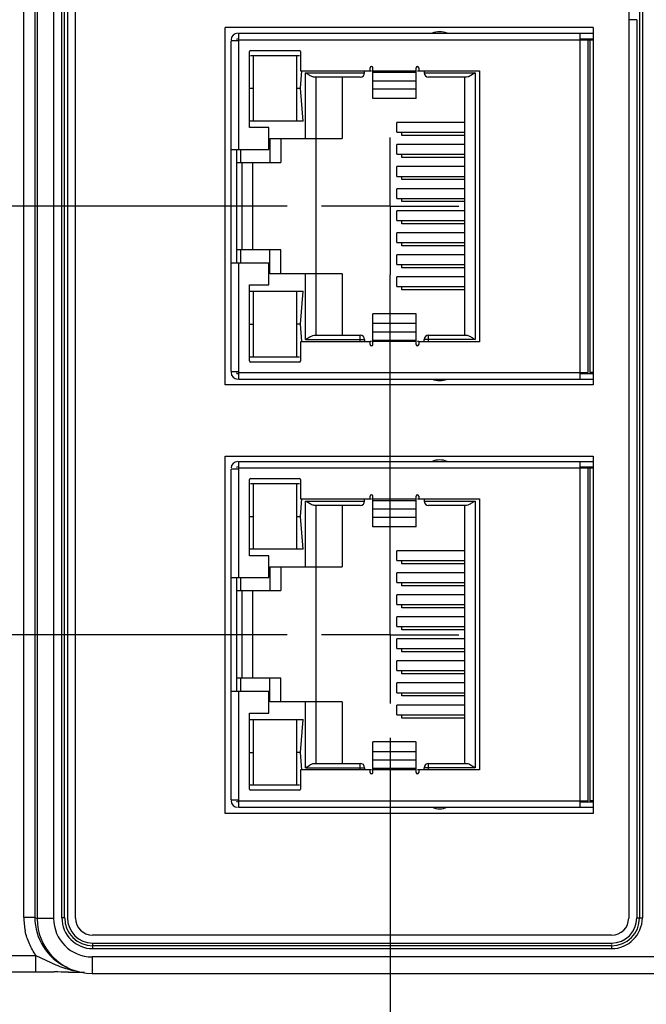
# Model space of a CAD drawing. Header units: inches. Extents: x 0 to 34, y 0 to 22.
# Tile 17 of 68: x 9 to 10.2, y 14.7 to 16.5. Entities that reach past the tile are written whole.
import ezdxf

# ---------------------------------------------------------------- set-up
doc = ezdxf.new("R2010")
doc.units = ezdxf.units.IN
doc.header["$LTSCALE"] = 1.87
doc.header["$MEASUREMENT"] = 0
doc.linetypes.add('CENTER', pattern=[0.6, 0.375, -0.075, 0.075, -0.075])
doc.layers.get('0').update_dxf_attribs({"linetype": 'CONTINUOUS'})
doc.layers.add('DEFAULT_1', color=7, linetype='CENTER')
doc.layers.add('DIMENSIONS', color=7, linetype='CONTINUOUS')
doc.styles.get("Standard").update_dxf_attribs({"font": 'txt', "width": 0.8})
doc.dimstyles.new('DIMSTYLE_1', dxfattribs={"dimtxt": 0.125, "dimasz": 0.18, "dimexe": 0.18, "dimexo": 0.0625, "dimgap": 0.09, "dimtad": 0, "dimtih": 1, "dimtoh": 1, "dimzin": 4, "dimdsep": 46, "dimtxsty": 'STANDARD', "dimblk": '_FILLED', "dimblk1": '_FILLED', "dimblk2": '_FILLED', "dimcen": 0.09, "dimadec": 0, "dimazin": 0, "dimtp": 0.01, "dimtm": 0.01, "dimtfac": 1, "dimtofl": 0, "dimtmove": 0, "dimatfit": 3, "dimldrblk": '_FILLED', "dimfxl": 1, "dimtolj": 1, "dimtzin": 4, "dimarcsym": 0})

# ---------------------------------------------------------------- blocks, each defined once
blk = doc.blocks.new('*D15')
at = {"layer": 'DIMENSIONS', "color": 2, "linetype": 'CONTINUOUS'}
for p, q in [((6.8624, 15.3956), (6.5036, 15.0994)), ((9.4977, 15.3956), (6.8624, 15.3956)), ((6.5036, 15.0994), (5.3248, 15.0994))]:
    blk.add_line(p, q, dxfattribs=at)
at = {"layer": 'DIMENSIONS', "color": 2, "linetype": 'CONTINUOUS', "insert": (5.2623, 15.1619), "char_height": 0.125, "width": 1.025, "attachment_point": 3, "line_spacing_factor": 0.9}
blk.add_mtext('.61{\\Ftxt.shx;\\W1.000000;\\H0.125000; }[15.6]', dxfattribs=at)
blk = doc.blocks.new('_FILLED')
at = {"color": 0, "linetype": 'BYBLOCK'}
blk.add_solid([(0, 0), (-1, 0.1736), (-1, -0.1736)], dxfattribs=at)
blk = doc.blocks.new('*D16')
at = {"layer": 'DIMENSIONS', "color": 2, "linetype": 'CONTINUOUS'}
for p, q in [((6.8272, 16.1766), (6.5247, 16.0071)), ((9.4977, 16.1766), (6.8272, 16.1766)), ((6.5247, 16.0071), (5.3248, 16.0071))]:
    blk.add_line(p, q, dxfattribs=at)
at = {"layer": 'DIMENSIONS', "color": 2, "linetype": 'CONTINUOUS', "insert": (5.2623, 16.0696), "char_height": 0.125, "width": 1.125, "attachment_point": 3, "line_spacing_factor": 0.9}
blk.add_mtext('1.40{\\Ftxt.shx;\\W1.000000;\\H0.125000; }[35.4]', dxfattribs=at)
blk = doc.blocks.new('*D19')
at = {"layer": 'DIMENSIONS', "color": 2, "linetype": 'CONTINUOUS'}
blk.add_line((9.3187, 17.0056), (5.3248, 17.0056), dxfattribs=at)
at = {"layer": 'DIMENSIONS', "color": 2, "linetype": 'CONTINUOUS', "insert": (5.2623, 17.0681), "char_height": 0.125, "width": 1.125, "attachment_point": 3, "line_spacing_factor": 0.9}
blk.add_mtext('2.22{\\Ftxt.shx;\\W1.000000;\\H0.125000; }[56.5]', dxfattribs=at)
blk = doc.blocks.new('*D21')
at = {"layer": 'DIMENSIONS', "color": 2, "linetype": 'CONTINUOUS'}
blk.add_line((10.1887, 18.0266), (5.3248, 18.0266), dxfattribs=at)
at = {"layer": 'DIMENSIONS', "color": 2, "linetype": 'CONTINUOUS', "insert": (5.2623, 18.0891), "char_height": 0.125, "width": 1.125, "attachment_point": 3, "line_spacing_factor": 0.9}
blk.add_mtext('3.25{\\Ftxt.shx;\\W1.000000;\\H0.125000; }[82.4]', dxfattribs=at)
blk = doc.blocks.new('*D35')
at = {"layer": 'DIMENSIONS', "color": 2, "linetype": 'CONTINUOUS'}
blk.add_line((9.6853, 15.208), (9.6853, 14.0749), dxfattribs=at)
at = {"layer": 'DIMENSIONS', "color": 2, "linetype": 'CONTINUOUS', "insert": (9.6228, 14.0124), "char_height": 0.125, "width": 1.125, "attachment_point": 3, "rotation": 90, "line_spacing_factor": 0.9}
blk.add_mtext('3.67{\\Ftxt.shx;\\W1.000000;\\H0.125000; }[93.3]', dxfattribs=at)
blk = doc.blocks.new('*D36')
at = {"layer": 'DIMENSIONS', "color": 2, "linetype": 'CONTINUOUS'}
blk.add_line((10.2943, 14.97), (10.2943, 14.0749), dxfattribs=at)
at = {"layer": 'DIMENSIONS', "color": 2, "linetype": 'CONTINUOUS', "insert": (10.2318, 14.0124), "char_height": 0.125, "width": 1.225, "attachment_point": 3, "rotation": 90, "line_spacing_factor": 0.9}
blk.add_mtext('4.28{\\Ftxt.shx;\\W1.000000;\\H0.125000; }[108.8]', dxfattribs=at)
blk = doc.blocks.new('*D37')
at = {"layer": 'DIMENSIONS', "color": 2, "linetype": 'CONTINUOUS'}
blk.add_line((10.8083, 14.968), (10.8083, 14.0749), dxfattribs=at)
at = {"layer": 'DIMENSIONS', "color": 2, "linetype": 'CONTINUOUS', "insert": (10.7458, 14.0124), "char_height": 0.125, "width": 1.225, "attachment_point": 3, "rotation": 90, "line_spacing_factor": 0.9}
blk.add_mtext('4.80{\\Ftxt.shx;\\W1.000000;\\H0.125000; }[121.8]', dxfattribs=at)
blk = doc.blocks.new('*D41')
at = {"layer": 'DIMENSIONS', "color": 2, "linetype": 'CONTINUOUS'}
blk.add_line((11.4433, 14.753), (11.4433, 14.0749), dxfattribs=at)
at = {"layer": 'DIMENSIONS', "color": 2, "linetype": 'CONTINUOUS', "insert": (11.3808, 14.0124), "char_height": 0.125, "width": 1.225, "attachment_point": 3, "rotation": 90, "line_spacing_factor": 0.9}
blk.add_mtext('5.43{\\Ftxt.shx;\\W1.000000;\\H0.125000; }[137.9]', dxfattribs=at)
blk = doc.blocks.new('*D42')
at = {"layer": 'DIMENSIONS', "color": 2, "linetype": 'CONTINUOUS'}
blk.add_line((16.2493, 15.239), (16.2493, 14.0749), dxfattribs=at)
at = {"layer": 'DIMENSIONS', "color": 2, "linetype": 'CONTINUOUS', "insert": (16.1868, 14.0124), "char_height": 0.125, "width": 1.125, "attachment_point": 3, "rotation": 90, "line_spacing_factor": 0.9}
blk.add_mtext('10.24{\\Ftxt.shx;\\W1.000000;\\H0.125000; }[260]', dxfattribs=at)
blk = doc.blocks.new('*D43')
at = {"layer": 'DIMENSIONS', "color": 2, "linetype": 'CONTINUOUS'}
blk.add_line((19.0763, 15.455), (19.0763, 14.0749), dxfattribs=at)
at = {"layer": 'DIMENSIONS', "color": 2, "linetype": 'CONTINUOUS', "insert": (19.0138, 14.0124), "char_height": 0.125, "width": 1.325, "attachment_point": 3, "rotation": 90, "line_spacing_factor": 0.9}
blk.add_mtext('13.06{\\Ftxt.shx;\\W1.000000;\\H0.125000; }[331.8]', dxfattribs=at)
blk = doc.blocks.new('*D44')
at = {"layer": 'DIMENSIONS', "color": 2, "linetype": 'CONTINUOUS'}
blk.add_line((20.1763, 15.455), (20.1763, 14.0749), dxfattribs=at)
at = {"layer": 'DIMENSIONS', "color": 2, "linetype": 'CONTINUOUS', "insert": (20.1138, 14.0124), "char_height": 0.125, "width": 1.325, "attachment_point": 3, "rotation": 90, "line_spacing_factor": 0.9}
blk.add_mtext('14.16{\\Ftxt.shx;\\W1.000000;\\H0.125000; }[359.8]', dxfattribs=at)
blk = doc.blocks.new('*D45')
at = {"layer": 'DIMENSIONS', "color": 2, "linetype": 'CONTINUOUS'}
blk.add_line((21.9073, 14.8083), (21.9073, 14.0749), dxfattribs=at)
at = {"layer": 'DIMENSIONS', "color": 2, "linetype": 'CONTINUOUS', "insert": (21.8448, 14.0124), "char_height": 0.125, "width": 1.325, "attachment_point": 3, "rotation": 90, "line_spacing_factor": 0.9}
blk.add_mtext('15.90{\\Ftxt.shx;\\W1.000000;\\H0.125000; }[403.7]', dxfattribs=at)

msp = doc.modelspace()

# ---------------------------------------------------------------- linework, layer by layer
at = {"color": 7, "linetype": 'CONTINUOUS'}
for p, q in [((9.0178, 14.8811), (9.0178, 18.112)), ((9.0378, 18.112), (9.0378, 14.8811)), ((9.0421, 18.1142), (9.0421, 14.879)), ((9.0721, 18.1142), (9.0721, 14.879)), ((9.0871, 14.8802), (9.0871, 18.113)), ((9.0921, 14.8802), (9.0921, 18.113)), ((9.0973, 18.113), (9.0973, 14.8802)), ((9.1121, 14.8796), (9.1121, 18.1136)), ((10.1201, 18.1136), (10.1201, 14.8796)), ((10.1401, 18.113), (10.1401, 14.8802)), ((10.1451, 18.113), (10.1451, 14.8802)), ((9.3846, 15.8511), (9.3846, 16.5021)), ((10.0556, 16.5021), (9.3846, 16.5021)), ((10.0556, 16.5021), (10.0556, 15.8511)), ((10.1349, 16.5163), (10.1201, 16.5163)), ((10.1349, 16.5163), (10.1349, 14.8802)), ((9.4093, 16.4916), (9.4093, 16.2799)), ((9.4093, 16.4916), (10.0556, 16.4916)), ((10.0318, 15.8616), (10.0318, 16.4916)), ((9.3955, 15.8754), (9.3955, 16.4778)), ((9.4093, 16.4778), (9.3955, 16.4778)), ((9.4093, 16.4797), (10.0556, 16.4797)), ((10.0318, 16.4817), (10.0556, 16.4817)), ((10.0455, 16.4797), (10.0455, 15.8734)), ((10.0495, 16.4797), (10.0495, 15.8734)), ((9.429, 16.3199), (9.429, 16.4585)), ((9.431, 16.4605), (9.52, 16.4605)), ((9.431, 16.4514), (9.52, 16.4514)), ((9.4361, 16.3317), (9.4361, 16.4514)), ((9.5148, 16.4514), (9.5148, 16.3317)), ((9.5219, 16.4585), (9.5219, 16.4234)), ((9.5218, 16.3916), (9.5244, 16.4232)), ((9.5219, 16.4234), (9.6489, 16.4234)), ((9.531, 16.2996), (9.531, 16.4195)), ((9.531, 16.4195), (9.6389, 16.4195)), ((9.5351, 16.4169), (9.531, 16.4195)), ((9.6389, 16.4195), (9.6389, 16.4233)), ((9.6489, 16.4234), (9.6489, 16.4285)), ((9.6514, 16.4227), (9.6489, 16.4227)), ((9.6538, 16.3725), (9.6538, 16.4285)), ((9.6538, 16.4233), (9.7326, 16.4233)), ((9.6538, 16.4206), (9.7326, 16.4206)), ((9.7326, 16.3725), (9.7326, 16.4285)), ((9.7375, 16.4227), (9.735, 16.4227)), ((9.7375, 16.4285), (9.7375, 16.4234)), ((9.7375, 16.4234), (9.8483, 16.4234)), ((9.7475, 16.4233), (9.7475, 16.4195)), ((9.7475, 16.4195), (9.8404, 16.4195)), ((9.8268, 16.412), (9.8247, 16.4116)), ((9.8404, 16.4195), (9.8326, 16.4147)), ((9.8404, 16.4195), (9.8404, 15.9337)), ((9.8483, 16.4234), (9.8483, 15.9297)), ((9.631, 16.4116), (9.5467, 16.4116)), ((9.5507, 15.9416), (9.5507, 16.4116)), ((9.5979, 16.4116), (9.5979, 16.2996)), ((9.6538, 16.4052), (9.7326, 16.4052)), ((9.8247, 16.4116), (9.7554, 16.4116)), ((9.8207, 16.4116), (9.8207, 15.9416)), ((9.4292, 16.3916), (9.4361, 16.3916)), ((9.5148, 16.3916), (9.5218, 16.3916)), ((9.5267, 16.3317), (9.5218, 16.3916)), ((9.6538, 16.3903), (9.7326, 16.3903)), ((9.7326, 16.3725), (9.6538, 16.3725)), ((9.5267, 16.3317), (9.429, 16.3317)), ((9.6978, 16.3112), (9.6978, 16.329)), ((9.8207, 16.329), (9.6978, 16.329)), ((9.4644, 16.3199), (9.429, 16.3199)), ((9.4644, 16.2799), (9.4644, 16.3199)), ((9.6978, 16.3112), (9.8207, 16.3112)), ((9.7066, 16.3053), (9.7066, 16.3112)), ((9.8207, 16.3053), (9.7066, 16.3053)), ((9.4664, 16.2996), (9.4664, 16.2563)), ((9.4664, 16.2996), (9.5979, 16.2996)), ((9.4861, 16.2996), (9.4861, 16.2563)), ((9.6978, 16.2711), (9.6978, 16.2888)), ((9.8207, 16.2888), (9.6978, 16.2888)), ((9.3955, 16.2799), (9.4644, 16.2799)), ((9.4054, 16.2799), (9.4054, 16.0732)), ((9.4133, 16.2563), (9.4133, 16.2799)), ((9.6978, 16.2711), (9.8207, 16.2711)), ((9.7066, 16.2652), (9.7066, 16.2711)), ((9.4054, 16.2563), (9.4861, 16.2563)), ((9.4157, 16.0969), (9.4157, 16.2563)), ((9.4349, 16.0969), (9.4349, 16.2563)), ((9.8207, 16.2652), (9.7066, 16.2652)), ((9.6978, 16.2309), (9.6978, 16.2486)), ((9.8207, 16.2486), (9.6978, 16.2486)), ((9.6978, 16.2309), (9.8207, 16.2309)), ((9.7066, 16.225), (9.7066, 16.2309)), ((9.8207, 16.225), (9.7066, 16.225)), ((9.6978, 16.1908), (9.6978, 16.2085)), ((9.8207, 16.2085), (9.6978, 16.2085)), ((9.6978, 16.1908), (9.8207, 16.1908)), ((9.7066, 16.1849), (9.7066, 16.1908)), ((9.8207, 16.1849), (9.7066, 16.1849)), ((9.6978, 16.1506), (9.6978, 16.1683)), ((9.8207, 16.1683), (9.6978, 16.1683)), ((9.6978, 16.1506), (9.8207, 16.1506)), ((9.7066, 16.1447), (9.7066, 16.1506)), ((9.8207, 16.1447), (9.7066, 16.1447)), ((9.6978, 16.1105), (9.6978, 16.1282)), ((9.8207, 16.1282), (9.6978, 16.1282)), ((9.6978, 16.1105), (9.8207, 16.1105)), ((9.7066, 16.1045), (9.7066, 16.1105)), ((9.4861, 16.0969), (9.4054, 16.0969)), ((9.4133, 16.0732), (9.4133, 16.0969)), ((9.4664, 16.0536), (9.4664, 16.0969)), ((9.4861, 16.0536), (9.4861, 16.0969)), ((9.8207, 16.1045), (9.7066, 16.1045)), ((9.3955, 16.0732), (9.4644, 16.0732)), ((9.4093, 16.0732), (9.4093, 15.8616)), ((9.4644, 16.0333), (9.4644, 16.0732)), ((9.6978, 16.0703), (9.6978, 16.088)), ((9.8207, 16.088), (9.6978, 16.088)), ((9.5979, 16.0536), (9.4664, 16.0536)), ((9.531, 15.9337), (9.531, 16.0536)), ((9.5979, 16.0536), (9.5979, 15.9416)), ((9.6978, 16.0703), (9.8207, 16.0703)), ((9.7066, 16.0644), (9.7066, 16.0703)), ((9.8207, 16.0644), (9.7066, 16.0644)), ((9.6978, 16.0301), (9.6978, 16.0479)), ((9.8207, 16.0479), (9.6978, 16.0479)), ((9.429, 15.8947), (9.429, 16.0333)), ((9.429, 16.0333), (9.4644, 16.0333)), ((9.429, 16.0215), (9.5267, 16.0215)), ((9.4361, 15.9018), (9.4361, 16.0215)), ((9.5148, 16.0215), (9.5148, 15.9018)), ((9.5218, 15.9616), (9.5267, 16.0215)), ((9.6978, 16.0301), (9.8207, 16.0301)), ((9.7066, 16.0242), (9.7066, 16.0301)), ((9.8207, 16.0242), (9.7066, 16.0242)), ((9.6538, 15.9247), (9.6538, 15.9807)), ((9.7326, 15.9807), (9.6538, 15.9807)), ((9.7326, 15.9247), (9.7326, 15.9805)), ((9.4292, 15.9616), (9.4361, 15.9616)), ((9.5218, 15.9616), (9.5148, 15.9616)), ((9.5244, 15.9299), (9.5218, 15.9616)), ((9.7326, 15.9629), (9.6538, 15.9629)), ((9.6538, 15.948), (9.7326, 15.948)), ((9.5219, 15.9297), (9.5219, 15.8947)), ((9.6489, 15.9297), (9.5219, 15.9297)), ((9.531, 15.9337), (9.5388, 15.9385)), ((9.531, 15.9337), (9.6389, 15.9337)), ((9.5446, 15.9412), (9.5467, 15.9416)), ((9.5467, 15.9416), (9.631, 15.9416)), ((9.631, 15.9305), (9.631, 15.9416)), ((9.6389, 15.9337), (9.6389, 15.9305)), ((9.6489, 15.9305), (9.6514, 15.9305)), ((9.6489, 15.9247), (9.6489, 15.9297)), ((9.6538, 15.9326), (9.7326, 15.9326)), ((9.7326, 15.9299), (9.6538, 15.9299)), ((9.735, 15.9305), (9.7375, 15.9305)), ((9.7375, 15.9297), (9.7375, 15.9247)), ((9.8483, 15.9297), (9.7375, 15.9297)), ((9.7475, 15.9305), (9.7475, 15.9337)), ((9.8404, 15.9337), (9.7475, 15.9337)), ((9.7554, 15.9305), (9.7554, 15.9416)), ((9.7554, 15.9416), (9.8247, 15.9416)), ((9.8363, 15.9363), (9.8404, 15.9337)), ((9.52, 15.9018), (9.429, 15.9018)), ((9.52, 15.8927), (9.431, 15.8927)), ((9.3955, 15.8754), (9.4093, 15.8754)), ((9.4093, 15.8734), (10.0455, 15.8734)), ((9.4093, 15.8616), (10.0556, 15.8616)), ((10.0318, 15.8715), (10.0556, 15.8715)), ((10.0556, 15.8734), (10.0495, 15.8734)), ((10.0556, 15.8511), (9.3846, 15.8511)), ((9.3846, 15.0701), (9.3846, 15.7211)), ((9.3846, 15.7211), (10.0556, 15.7211)), ((10.0556, 15.7211), (10.0556, 15.0701)), ((9.3955, 15.0954), (9.3955, 15.6978)), ((9.4093, 15.6978), (9.3955, 15.6978)), ((9.4093, 15.7116), (9.4093, 15.4999)), ((9.4093, 15.7116), (10.0556, 15.7116)), ((9.4093, 15.6997), (10.0556, 15.6997)), ((10.0318, 15.0816), (10.0318, 15.7116)), ((10.0318, 15.7017), (10.0556, 15.7017)), ((10.0455, 15.6997), (10.0455, 15.0934)), ((10.0495, 15.6997), (10.0495, 15.0934)), ((9.429, 15.5399), (9.429, 15.6785)), ((9.431, 15.6805), (9.52, 15.6805)), ((9.5219, 15.6785), (9.5219, 15.6434)), ((9.431, 15.6714), (9.52, 15.6714)), ((9.4361, 15.5517), (9.4361, 15.6714)), ((9.5148, 15.6714), (9.5148, 15.5517)), ((9.5218, 15.6116), (9.5244, 15.6432)), ((9.5219, 15.6434), (9.6489, 15.6434)), ((9.6389, 15.6395), (9.6389, 15.6433)), ((9.6489, 15.6434), (9.6489, 15.6485)), ((9.6514, 15.6427), (9.6489, 15.6427)), ((9.6538, 15.5925), (9.6538, 15.6485)), ((9.6538, 15.6433), (9.7326, 15.6433)), ((9.7326, 15.5925), (9.7326, 15.6485)), ((9.7375, 15.6427), (9.735, 15.6427)), ((9.7375, 15.6485), (9.7375, 15.6434)), ((9.7375, 15.6434), (9.8483, 15.6434)), ((9.7475, 15.6433), (9.7475, 15.6395)), ((9.8483, 15.6434), (9.8483, 15.1497)), ((9.531, 15.5196), (9.531, 15.6395)), ((9.531, 15.6395), (9.6389, 15.6395)), ((9.5351, 15.6369), (9.531, 15.6395)), ((9.631, 15.6316), (9.5467, 15.6316)), ((9.5507, 15.1616), (9.5507, 15.6316)), ((9.5979, 15.6316), (9.5979, 15.5196)), ((9.6538, 15.6406), (9.7326, 15.6406)), ((9.6538, 15.6252), (9.7326, 15.6252)), ((9.7475, 15.6395), (9.8404, 15.6395)), ((9.8247, 15.6316), (9.7554, 15.6316)), ((9.8207, 15.6316), (9.8207, 15.1616)), ((9.8268, 15.632), (9.8247, 15.6316)), ((9.8404, 15.6395), (9.8326, 15.6347)), ((9.8404, 15.6395), (9.8404, 15.1537)), ((9.4292, 15.6116), (9.4361, 15.6116)), ((9.5148, 15.6116), (9.5218, 15.6116)), ((9.5267, 15.5517), (9.5218, 15.6116)), ((9.6538, 15.6103), (9.7326, 15.6103)), ((9.7326, 15.5925), (9.6538, 15.5925)), ((9.5267, 15.5517), (9.429, 15.5517)), ((9.4644, 15.5399), (9.429, 15.5399)), ((9.4644, 15.4999), (9.4644, 15.5399)), ((9.6978, 15.5312), (9.6978, 15.549)), ((9.8207, 15.549), (9.6978, 15.549)), ((9.4664, 15.5196), (9.4664, 15.4763)), ((9.4664, 15.5196), (9.5979, 15.5196)), ((9.4861, 15.5196), (9.4861, 15.4763)), ((9.6978, 15.5312), (9.8207, 15.5312)), ((9.7066, 15.5253), (9.7066, 15.5312)), ((9.8207, 15.5253), (9.7066, 15.5253)), ((9.3955, 15.4999), (9.4644, 15.4999)), ((9.4054, 15.4999), (9.4054, 15.2932)), ((9.4133, 15.4763), (9.4133, 15.4999)), ((9.6978, 15.4911), (9.6978, 15.5088)), ((9.8207, 15.5088), (9.6978, 15.5088)), ((9.6978, 15.4911), (9.8207, 15.4911)), ((9.7066, 15.4852), (9.7066, 15.4911)), ((9.8207, 15.4852), (9.7066, 15.4852)), ((9.4054, 15.4763), (9.4861, 15.4763)), ((9.4157, 15.3169), (9.4157, 15.4763)), ((9.4349, 15.3169), (9.4349, 15.4763)), ((9.6978, 15.4509), (9.6978, 15.4686)), ((9.8207, 15.4686), (9.6978, 15.4686)), ((9.6978, 15.4509), (9.8207, 15.4509)), ((9.7066, 15.445), (9.7066, 15.4509)), ((9.8207, 15.445), (9.7066, 15.445)), ((9.6978, 15.4108), (9.6978, 15.4285)), ((9.8207, 15.4285), (9.6978, 15.4285)), ((9.6978, 15.4108), (9.8207, 15.4108)), ((9.7066, 15.4049), (9.7066, 15.4108)), ((9.8207, 15.4049), (9.7066, 15.4049)), ((9.6978, 15.3706), (9.6978, 15.3883)), ((9.8207, 15.3883), (9.6978, 15.3883)), ((9.6978, 15.3706), (9.8207, 15.3706)), ((9.7066, 15.3647), (9.7066, 15.3706)), ((9.8207, 15.3647), (9.7066, 15.3647)), ((9.6978, 15.3305), (9.6978, 15.3482)), ((9.8207, 15.3482), (9.6978, 15.3482)), ((9.6978, 15.3305), (9.8207, 15.3305)), ((9.7066, 15.3245), (9.7066, 15.3305)), ((9.8207, 15.3245), (9.7066, 15.3245)), ((9.4861, 15.3169), (9.4054, 15.3169)), ((9.4133, 15.2932), (9.4133, 15.3169)), ((9.4664, 15.2736), (9.4664, 15.3169)), ((9.4861, 15.2736), (9.4861, 15.3169)), ((9.6978, 15.2903), (9.6978, 15.308)), ((9.8207, 15.308), (9.6978, 15.308)), ((9.3955, 15.2932), (9.4644, 15.2932)), ((9.4093, 15.2932), (9.4093, 15.0816)), ((9.4644, 15.2533), (9.4644, 15.2932)), ((9.6978, 15.2903), (9.8207, 15.2903)), ((9.7066, 15.2844), (9.7066, 15.2903)), ((9.8207, 15.2844), (9.7066, 15.2844)), ((9.5979, 15.2736), (9.4664, 15.2736)), ((9.531, 15.1537), (9.531, 15.2736)), ((9.5979, 15.2736), (9.5979, 15.1616)), ((9.6978, 15.2501), (9.6978, 15.2679)), ((9.8207, 15.2679), (9.6978, 15.2679)), ((9.429, 15.1147), (9.429, 15.2533)), ((9.429, 15.2533), (9.4644, 15.2533)), ((9.6978, 15.2501), (9.8207, 15.2501)), ((9.7066, 15.2442), (9.7066, 15.2501)), ((9.429, 15.2415), (9.5267, 15.2415)), ((9.4361, 15.1218), (9.4361, 15.2415)), ((9.5148, 15.2415), (9.5148, 15.1218)), ((9.5218, 15.1816), (9.5267, 15.2415)), ((9.8207, 15.2442), (9.7066, 15.2442)), ((9.6538, 15.1447), (9.6538, 15.2007)), ((9.7326, 15.2007), (9.6538, 15.2007)), ((9.7326, 15.1447), (9.7326, 15.2005)), ((9.4292, 15.1816), (9.4361, 15.1816)), ((9.5218, 15.1816), (9.5148, 15.1816)), ((9.5244, 15.1499), (9.5218, 15.1816)), ((9.7326, 15.1829), (9.6538, 15.1829)), ((9.531, 15.1537), (9.5388, 15.1585)), ((9.5446, 15.1612), (9.5467, 15.1616)), ((9.5467, 15.1616), (9.631, 15.1616)), ((9.631, 15.1505), (9.631, 15.1616)), ((9.6538, 15.168), (9.7326, 15.168)), ((9.7554, 15.1505), (9.7554, 15.1616)), ((9.7554, 15.1616), (9.8247, 15.1616)), ((9.5219, 15.1497), (9.5219, 15.1147)), ((9.6489, 15.1497), (9.5219, 15.1497)), ((9.531, 15.1537), (9.6389, 15.1537)), ((9.6389, 15.1537), (9.6389, 15.1505)), ((9.6489, 15.1505), (9.6514, 15.1505)), ((9.6489, 15.1447), (9.6489, 15.1497)), ((9.6538, 15.1526), (9.7326, 15.1526)), ((9.7326, 15.1499), (9.6538, 15.1499)), ((9.735, 15.1505), (9.7375, 15.1505)), ((9.7375, 15.1497), (9.7375, 15.1447)), ((9.8483, 15.1497), (9.7375, 15.1497)), ((9.7475, 15.1505), (9.7475, 15.1537)), ((9.8404, 15.1537), (9.7475, 15.1537)), ((9.8363, 15.1563), (9.8404, 15.1537)), ((9.52, 15.1218), (9.429, 15.1218)), ((9.52, 15.1127), (9.431, 15.1127)), ((9.3955, 15.0954), (9.4093, 15.0954)), ((9.4093, 15.0934), (10.0455, 15.0934)), ((10.0318, 15.0915), (10.0556, 15.0915)), ((10.0556, 15.0934), (10.0495, 15.0934)), ((10.0556, 15.0701), (9.3846, 15.0701)), ((9.4093, 15.0816), (10.0556, 15.0816)), ((9.0378, 14.8811), (9.0178, 14.8811)), ((9.0378, 14.8811), (9.0421, 14.879)), ((9.0721, 14.879), (9.0421, 14.879)), ((9.0921, 14.8802), (9.0871, 14.8802)), ((10.1349, 14.8802), (10.1451, 14.8802)), ((10.0891, 14.8486), (9.1431, 14.8486)), ((9.1433, 14.824), (9.1433, 14.8342)), ((9.1433, 14.8342), (10.0889, 14.8342)), ((10.0889, 14.8342), (10.0889, 14.8317)), ((10.0889, 14.829), (9.1433, 14.829)), ((10.0889, 14.824), (9.1433, 14.824)), ((10.0889, 14.829), (10.0889, 14.824)), ((6.1234, 14.8116), (9.04, 14.8116)), ((9.04, 14.7816), (9.04, 14.8116)), ((9.04, 14.8116), (9.067, 14.7986)), ((9.1421, 14.809), (9.1421, 14.779)), ((10.1817, 14.809), (9.1421, 14.809)), ((6.1234, 14.7816), (9.04, 14.7816)), ((9.0974, 14.7895), (9.0931, 14.7917)), ((9.0991, 14.7814), (9.1285, 14.7812)), ((9.1421, 14.779), (10.1817, 14.779))]:
    msp.add_line(p, q, dxfattribs=at)
for centre, radius, start, end in [((9.4074, 16.4797), 0.0118, 90, 180), ((9.7755, 16.4578), 0.0365, 68.1891, 111.8109), ((9.4074, 16.4797), 0.00197, 90, 180), ((9.431, 16.4585), 0.00197, 90, 180), ((9.52, 16.4585), 0.00197, 0, 90), ((9.6514, 16.4285), 0.00246, 0, 180), ((9.735, 16.4285), 0.00246, 0, 180), ((9.631, 16.4195), 0.00787, 270, 360), ((9.7554, 16.4195), 0.00787, 180, 270), ((9.631, 15.9337), 0.00787, 0, 90), ((9.7554, 15.9337), 0.00787, 90, 180), ((9.6514, 15.9247), 0.00246, 180, 360), ((9.735, 15.9247), 0.00246, 180, 360), ((9.431, 15.8947), 0.00197, 180, 270), ((9.52, 15.8947), 0.00197, 270, 360), ((9.4074, 15.8734), 0.0118, 180, 270), ((9.4074, 15.8734), 0.00197, 180, 270), ((9.7755, 15.8954), 0.0365, 248.1891, 291.8109), ((9.7755, 15.6778), 0.0365, 68.1891, 111.8109), ((9.4074, 15.6997), 0.0118, 90, 180), ((9.4074, 15.6997), 0.00197, 90, 180), ((9.431, 15.6785), 0.00197, 90, 180), ((9.52, 15.6785), 0.00197, 0, 90), ((9.6514, 15.6485), 0.00246, 0, 180), ((9.735, 15.6485), 0.00246, 0, 180), ((9.631, 15.6395), 0.00787, 270, 360), ((9.7554, 15.6395), 0.00787, 180, 270), ((9.631, 15.1537), 0.00787, 0, 90), ((9.7554, 15.1537), 0.00787, 90, 180), ((9.6514, 15.1447), 0.00246, 180, 360), ((9.735, 15.1447), 0.00246, 180, 360), ((9.431, 15.1147), 0.00197, 180, 270), ((9.52, 15.1147), 0.00197, 270, 360), ((9.4074, 15.0934), 0.0118, 180, 270), ((9.4074, 15.0934), 0.00197, 180, 270), ((9.7755, 15.1154), 0.0365, 248.1891, 291.8109), ((9.1394, 14.8813), 0.1216, 180.0808, 191.7493), ((9.1378, 14.8811), 0.1, 180.0412, 244.8705), ((9.1421, 14.879), 0.1, 180.027, 269.9813), ((9.1421, 14.879), 0.07, 180.0049, 270.0023), ((9.1433, 14.8802), 0.0561, 180, 270), ((9.1433, 14.8802), 0.051, 180, 270), ((9.1433, 14.8802), 0.046, 180, 270), ((9.1431, 14.8796), 0.031, 180, 270), ((10.0889, 14.8802), 0.0561, 270, 360), ((10.0889, 14.8802), 0.051, 270, 360), ((10.0889, 14.8802), 0.046, 270, 360), ((10.0891, 14.8796), 0.031, 270, 360), ((9.0295, -0.5912), 15.3727, 89.83682, 89.96066), ((9.042, 5.162), 9.6196, 89.66036, 89.81416), ((9.1395, 14.9305), 0.1495, 256.6649, 258.4784)]:
    msp.add_arc(centre, radius, start, end, dxfattribs=at)
for points, knots in [([(9.5467, 16.4116), (9.5459, 16.4116), (9.544, 16.4121), (9.5412, 16.4134), (9.5382, 16.415), (9.5362, 16.4163), (9.5351, 16.4169)], [0, 0, 0, 0, 0.200922, 0.443901, 0.714064, 1, 1, 1, 1]), ([(9.8326, 16.4147), (9.8316, 16.4142), (9.8297, 16.4131), (9.8278, 16.4123), (9.8268, 16.412)], [0, 0, 0, 0, 0.529022, 1, 1, 1, 1]), ([(9.5388, 15.9385), (9.5398, 15.939), (9.5417, 15.94), (9.5437, 15.9409), (9.5446, 15.9412)], [0, 0, 0, 0, 0.529022, 1, 1, 1, 1]), ([(9.8247, 15.9416), (9.8255, 15.9416), (9.8274, 15.9411), (9.8302, 15.9398), (9.8332, 15.9382), (9.8352, 15.9369), (9.8363, 15.9363)], [0, 0, 0, 0, 0.200923, 0.443902, 0.714064, 1, 1, 1, 1]), ([(9.5467, 15.6316), (9.5459, 15.6316), (9.544, 15.6321), (9.5412, 15.6334), (9.5382, 15.635), (9.5362, 15.6363), (9.5351, 15.6369)], [0, 0, 0, 0, 0.200922, 0.443902, 0.714064, 1, 1, 1, 1]), ([(9.8326, 15.6347), (9.8316, 15.6342), (9.8297, 15.6331), (9.8278, 15.6323), (9.8268, 15.632)], [0, 0, 0, 0, 0.529022, 1, 1, 1, 1]), ([(9.5388, 15.1585), (9.5398, 15.159), (9.5417, 15.16), (9.5437, 15.1609), (9.5446, 15.1612)], [0, 0, 0, 0, 0.529022, 1, 1, 1, 1]), ([(9.8247, 15.1616), (9.8255, 15.1616), (9.8274, 15.1611), (9.8302, 15.1598), (9.8332, 15.1582), (9.8352, 15.1569), (9.8363, 15.1563)], [0, 0, 0, 0, 0.200923, 0.443902, 0.714064, 1, 1, 1, 1]), ([(9.04, 14.8116), (9.0353, 14.8183), (9.0271, 14.8327), (9.022, 14.8485), (9.0203, 14.8565)], [0, 0, 0, 0, 0.499999, 1, 1, 1, 1]), ([(9.067, 14.7986), (9.0701, 14.7972), (9.0824, 14.7918), (9.0952, 14.7874), (9.105, 14.7851)], [0, 0, 0, 0, 0.251635, 1, 1, 1, 1])]:
    msp.add_open_spline(points, degree=3, knots=knots, dxfattribs=at)
at = {"layer": 'DEFAULT_1', "color": 7, "linetype": 'CENTER'}
for p, q in [((9.6853, 16.1766), (9.6853, 16.3017)), ((9.6853, 16.1766), (9.5602, 16.1766)), ((9.6853, 16.1766), (9.6853, 16.0515)), ((9.6853, 16.1766), (9.8104, 16.1766)), ((9.6853, 15.3956), (9.6853, 16.0515)), ((9.6853, 15.3956), (9.5602, 15.3956)), ((9.6853, 15.3956), (9.6853, 15.2705)), ((9.6853, 15.3956), (9.8104, 15.3956))]:
    msp.add_line(p, q, dxfattribs=at)

# ---------------------------------------------------------------- dimensions: what is measured, and where the dimension line sits
at = {"layer": 'DIMENSIONS', "color": 2, "linetype": 'CONTINUOUS'}
for feature_location, offset, dtype, origin, picture, middle in [((10.18868, 18.02663), (-4.8639, 0), 0, (10.25118, 14.78155), '*D21', (4.44978, 18.02663)), ((9.3187, 17.0056), (-3.9939, 0), 0, (9.3812, 14.7816), '*D19', (4.4498, 17.0056)), ((9.49768, 16.17663), (-4.1729, -0.16952), 0, (9.56018, 14.78155), '*D16', (4.44978, 16.00712)), ((19.0763, 15.455), (0, -1.3802), 1, (6.0123, 15.5175), '*D43', (19.2107, 13.0817)), ((20.1763, 15.455), (0, -1.3802), 1, (6.0123, 15.5175), '*D44', (20.3107, 13.0817)), ((9.4977, 15.3956), (-4.1729, -0.2962), 0, (9.5602, 14.7816), '*D15', (4.5498, 15.0994)), ((16.2493, 15.239), (0, -1.1642), 1, (6.0123, 15.3015), '*D42', (16.3837, 13.1817)), ((9.6853, 15.208), (0, -1.1332), 1, (6.0123, 15.2705), '*D35', (9.7973, 13.2264)), ((10.2943, 14.97), (0, -0.8952), 1, (6.0123, 15.0325), '*D36', (10.4287, 13.1764)), ((10.8083, 14.968), (0, -0.8932), 1, (6.0123, 15.0305), '*D37', (10.9427, 13.1764)), ((21.90732, 14.80832), (0, -0.73346), 1, (6.01228, 14.87082), '*D45', (22.04174, 13.08166)), ((11.4433, 14.753), (0, -0.6782), 1, (6.0123, 14.8155), '*D41', (11.5777, 13.1764))]:
    dim = msp.add_ordinate_dim(feature_location=feature_location, offset=offset, dtype=dtype, origin=origin, dimstyle='DIMSTYLE_1', dxfattribs=at)
    dim.commit()
    dim.dimension.update_dxf_attribs({"geometry": picture, "text_midpoint": middle})

doc.saveas('drawing.dxf')
